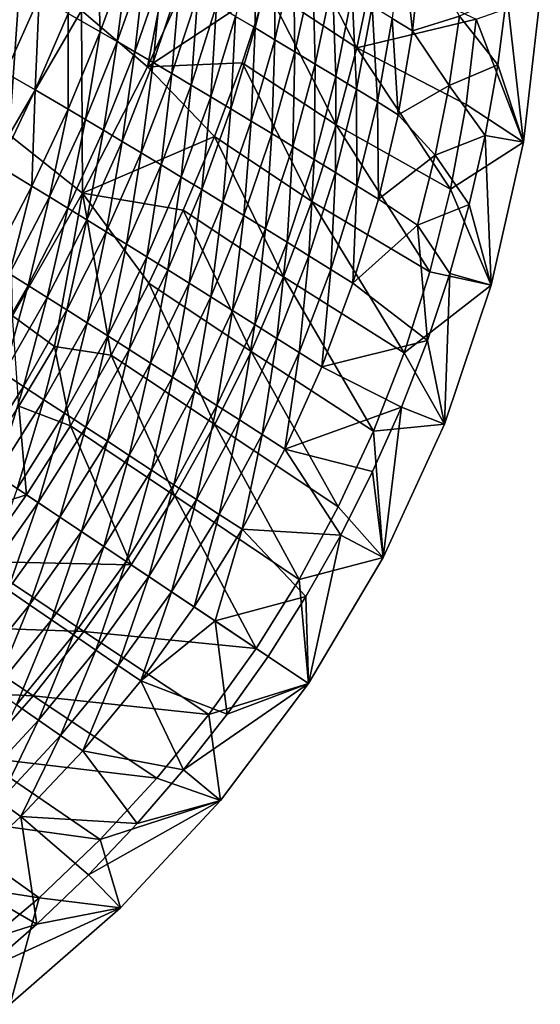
# Model space of a CAD drawing. Header units: metres. Extents: x -296 to -49, y -914 to -599.
# Tile 7 of 10: x -132 to -49, y -869 to -713. Entities that reach past the tile are written whole.
import ezdxf

# ---------------------------------------------------------------- set-up
doc = ezdxf.new("R2010")
doc.units = ezdxf.units.M

msp = doc.modelspace()

# ---------------------------------------------------------------- linework, layer by layer
at = {"layer": 'None'}
for points in [[(-111.705414, -720.41925, 33.598019), (-122.123795, -711.471863, 19.275747), (-106.860924, -695.630798, 23.846262)], [(-106.860924, -695.630798, 23.846262), (-102.338631, -699.789429, 30.10371), (-111.705414, -720.41925, 33.598019)], [(-78.538383, -717.411743, 41.923546), (-92.810265, -707.959412, 41.748531), (-89.412537, -696.226929, 38.398468)], [(-75.92849, -705.155212, 38.590614), (-78.538383, -717.411743, 41.923546), (-89.412537, -696.226929, 38.398468)], [(-119.169693, -714.847778, 58.877731), (-119.645515, -699.857361, 48.66264), (-124.243622, -711.947815, 53.497509)], [(-119.645515, -699.857361, 48.66264), (-119.169693, -714.847778, 58.877731), (-114.714676, -702.613953, 53.923374)], [(-102.338631, -699.789429, 30.10371), (-92.810265, -707.959412, 41.748531), (-111.705414, -720.41925, 33.598019)], [(-94.537605, -699.785156, 60.693699), (-97.723328, -712.423279, 66.483208), (-94.639069, -714.245911, 68.068542)], [(-94.537605, -699.785156, 60.693699), (-94.639069, -714.245911, 68.068542), (-91.566673, -701.523193, 62.306034)], [(-72.891479, -712.73291, 68.980713), (-69.702637, -714.696655, 69.584084), (-71.349213, -699.638367, 63.054485)], [(-69.702637, -714.696655, 69.584084), (-68.288307, -701.522522, 63.778385), (-71.349213, -699.638367, 63.054485)], [(-91.566673, -701.523193, 62.306034), (-94.639069, -714.245911, 68.068542), (-91.501175, -716.112061, 69.501335)], [(-91.501175, -716.112061, 69.501335), (-88.543823, -703.304504, 63.77803), (-91.566673, -701.523193, 62.306034)], [(-68.288307, -701.522522, 63.778385), (-69.702637, -714.696655, 69.584084), (-62.26067, -712.384338, 66.673462)], [(-143.547562, -712.336914, -2.131491), (-131.625198, -702.980225, 4.231885), (-144.231247, -722.561462, 4.178916)], [(-144.231247, -722.561462, 4.178916), (-131.625198, -702.980225, 4.231885), (-133.617737, -731.175232, 20.384518)], [(-131.625198, -702.980225, 4.231885), (-122.123795, -711.471863, 19.275747), (-133.617737, -731.175232, 20.384518)], [(-119.169693, -714.847778, 58.877731), (-116.47319, -716.406311, 61.362785), (-114.714676, -702.613953, 53.923374)], [(-116.47319, -716.406311, 61.362785), (-112.096275, -704.096802, 56.362614), (-114.714676, -702.613953, 53.923374)], [(-88.316895, -718.0177, 70.77961), (-88.543823, -703.304504, 63.77803), (-91.501175, -716.112061, 69.501335)], [(-88.543823, -703.304504, 63.77803), (-88.316895, -718.0177, 70.77961), (-85.475838, -705.125488, 65.107864)], [(-112.096275, -704.096802, 56.362614), (-116.47319, -716.406311, 61.362785), (-113.678749, -718.032532, 63.704636)], [(-113.678749, -718.032532, 63.704636), (-109.383919, -705.64502, 58.668541), (-112.096275, -704.096802, 56.362614)], [(-109.383919, -705.64502, 58.668541), (-113.678749, -718.032532, 63.704636), (-110.792984, -719.722656, 65.898834)], [(-106.583878, -707.25531, 60.837116), (-109.383919, -705.64502, 58.668541), (-110.792984, -719.722656, 65.898834)], [(-85.475838, -705.125488, 65.107864), (-88.316895, -718.0177, 70.77961), (-85.093559, -719.958862, 71.901772)], [(-85.475838, -705.125488, 65.107864), (-85.093559, -719.958862, 71.901772), (-82.369606, -706.982605, 66.294037)], [(-78.538383, -717.411743, 41.923546), (-75.92849, -705.155212, 38.590614), (-59.598442, -712.863831, 2.499999)], [(-134.154999, -721.33844, 51.447456), (-128.852371, -709.359192, 47.606144), (-132.952042, -707.105591, 41.25058)], [(-92.810265, -707.959412, 41.748531), (-96.702347, -719.741821, 44.755642), (-111.705414, -720.41925, 33.598019)], [(-106.583878, -707.25531, 60.837116), (-110.792984, -719.722656, 65.898834), (-107.822716, -721.472961, 67.941277)], [(-103.702629, -708.924255, 62.86462), (-106.583878, -707.25531, 60.837116), (-107.822716, -721.472961, 67.941277)], [(-81.776505, -729.613342, 44.885761), (-96.702347, -719.741821, 44.755642), (-92.810265, -707.959412, 41.748531)], [(-78.538383, -717.411743, 41.923546), (-81.776505, -729.613342, 44.885761), (-92.810265, -707.959412, 41.748531)], [(-82.369606, -706.982605, 66.294037), (-85.093559, -719.958862, 71.901772), (-81.838623, -721.931396, 72.866585)], [(-79.232094, -708.87207, 67.335388), (-82.369606, -706.982605, 66.294037), (-81.838623, -721.931396, 72.866585)], [(-129.453918, -724.05835, 57.493309), (-128.852371, -709.359192, 47.606144), (-134.154999, -721.33844, 51.447456)], [(-128.852371, -709.359192, 47.606144), (-129.453918, -724.05835, 57.493309), (-124.243622, -711.947815, 53.497509)], [(-103.702629, -708.924255, 62.86462), (-107.822716, -721.472961, 67.941277), (-104.774956, -723.279297, 69.828232)], [(-100.746841, -710.648132, 64.747665), (-103.702629, -708.924255, 62.86462), (-104.774956, -723.279297, 69.828232)], [(-79.232094, -708.87207, 67.335388), (-81.838623, -721.931396, 72.866585), (-78.559593, -723.93103, 73.67321)], [(-76.070351, -710.7901, 68.23111), (-79.232094, -708.87207, 67.335388), (-78.559593, -723.93103, 73.67321)], [(-62.26067, -712.384338, 66.673462), (-56.171097, -720.059631, 68.154602), (-54.726833, -708.917175, 63.034916)], [(-52.130859, -732.333618, 2.5), (-59.598442, -712.863831, 2.499999), (-49.445747, -709.261108, 2.5)], [(-54.726833, -708.917175, 63.034916), (-56.171097, -720.059631, 68.154602), (-52.130859, -732.333618, 2.5)], [(-49.445747, -709.261108, 2.5), (-54.726833, -708.917175, 63.034916), (-52.130859, -732.333618, 2.5)], [(-100.746841, -710.648132, 64.747665), (-104.774956, -723.279297, 69.828232), (-101.656906, -725.137695, 71.556351)], [(-100.746841, -710.648132, 64.747665), (-101.656906, -725.137695, 71.556351), (-97.723328, -712.423279, 66.483208)], [(-76.070351, -710.7901, 68.23111), (-78.559593, -723.93103, 73.67321), (-75.264061, -725.953674, 74.321205)], [(-72.891479, -712.73291, 68.980713), (-76.070351, -710.7901, 68.23111), (-75.264061, -725.953674, 74.321205)], [(-133.617737, -731.175232, 20.384518), (-122.123795, -711.471863, 19.275747), (-121.983635, -740.397827, 35.904621)], [(-124.243622, -711.947815, 53.497509), (-129.453918, -724.05835, 57.493309), (-124.27047, -727.101074, 62.99794)], [(-124.27047, -727.101074, 62.99794), (-119.169693, -714.847778, 58.877731), (-124.243622, -711.947815, 53.497509)], [(-122.123795, -711.471863, 19.275747), (-111.705414, -720.41925, 33.598019), (-121.983635, -740.397827, 35.904621)], [(-97.723328, -712.423279, 66.483208), (-101.656906, -725.137695, 71.556351), (-98.475922, -727.043884, 73.122665)], [(-97.723328, -712.423279, 66.483208), (-98.475922, -727.043884, 73.122665), (-94.639069, -714.245911, 68.068542)], [(-61.198792, -726.390625, 2.499999), (-78.538383, -717.411743, 41.923546), (-59.598442, -712.863831, 2.499999)], [(-75.264061, -725.953674, 74.321205), (-71.959648, -727.994934, 74.810493), (-72.891479, -712.73291, 68.980713)], [(-71.959648, -727.994934, 74.810493), (-69.702637, -714.696655, 69.584084), (-72.891479, -712.73291, 68.980713)], [(-69.702637, -714.696655, 69.584084), (-63.89378, -723.360352, 71.350105), (-62.26067, -712.384338, 66.673462)], [(-62.26067, -712.384338, 66.673462), (-63.89378, -723.360352, 71.350105), (-56.171097, -720.059631, 68.154602)], [(-52.130859, -732.333618, 2.5), (-61.198792, -726.390625, 2.499999), (-59.598442, -712.863831, 2.499999)], [(-94.639069, -714.245911, 68.068542), (-98.475922, -727.043884, 73.122665), (-95.239502, -728.99353, 74.524597)], [(-94.639069, -714.245911, 68.068542), (-95.239502, -728.99353, 74.524597), (-91.501175, -716.112061, 69.501335)], [(-124.27047, -727.101074, 62.99794), (-121.513298, -728.734558, 65.532639), (-119.169693, -714.847778, 58.877731)], [(-121.513298, -728.734558, 65.532639), (-116.47319, -716.406311, 61.362785), (-119.169693, -714.847778, 58.877731)], [(-69.702637, -714.696655, 69.584084), (-71.959648, -727.994934, 74.810493), (-63.89378, -723.360352, 71.350105)], [(-121.513298, -728.734558, 65.532639), (-118.654594, -730.437561, 67.915123), (-116.47319, -716.406311, 61.362785)], [(-116.47319, -716.406311, 61.362785), (-118.654594, -730.437561, 67.915123), (-113.678749, -718.032532, 63.704636)], [(-91.501175, -716.112061, 69.501335), (-95.239502, -728.99353, 74.524597), (-91.955299, -730.9823, 75.759972)], [(-91.955299, -730.9823, 75.759972), (-88.316895, -718.0177, 70.77961), (-91.501175, -716.112061, 69.501335)], [(-81.776505, -729.613342, 44.885761), (-78.538383, -717.411743, 41.923546), (-63.655926, -739.759949, 2.499999)], [(-78.538383, -717.411743, 41.923546), (-61.198792, -726.390625, 2.499999), (-63.655926, -739.759949, 2.499999)], [(-113.678749, -718.032532, 63.704636), (-118.654594, -730.437561, 67.915123), (-115.701233, -732.206116, 70.140503)], [(-110.792984, -719.722656, 65.898834), (-113.678749, -718.032532, 63.704636), (-115.701233, -732.206116, 70.140503)], [(-88.631065, -733.005615, 76.827049), (-88.316895, -718.0177, 70.77961), (-91.955299, -730.9823, 75.759972)], [(-88.316895, -718.0177, 70.77961), (-88.631065, -733.005615, 76.827049), (-85.093559, -719.958862, 71.901772)], [(-111.705414, -720.41925, 33.598019), (-101.078712, -731.44104, 47.357647), (-121.983635, -740.397827, 35.904621)], [(-110.792984, -719.722656, 65.898834), (-115.701233, -732.206116, 70.140503), (-112.660316, -734.03595, 72.204292)], [(-107.822716, -721.472961, 67.941277), (-110.792984, -719.722656, 65.898834), (-112.660316, -734.03595, 72.204292)], [(-111.705414, -720.41925, 33.598019), (-96.702347, -719.741821, 44.755642), (-101.078712, -731.44104, 47.357647)], [(-85.645195, -741.721191, 47.448795), (-101.078712, -731.44104, 47.357647), (-96.702347, -719.741821, 44.755642)], [(-81.776505, -729.613342, 44.885761), (-85.645195, -741.721191, 47.448795), (-96.702347, -719.741821, 44.755642)], [(-85.093559, -719.958862, 71.901772), (-88.631065, -733.005615, 76.827049), (-85.274651, -735.059021, 77.72448)], [(-81.838623, -721.931396, 72.866585), (-85.093559, -719.958862, 71.901772), (-85.274651, -735.059021, 77.72448)], [(-63.89378, -723.360352, 71.350105), (-58.18734, -731.301941, 72.837486), (-56.171097, -720.059631, 68.154602)], [(-52.130859, -732.333618, 2.5), (-56.171097, -720.059631, 68.154602), (-58.18734, -731.301941, 72.837486)], [(-135.260147, -736.12738, 60.577358), (-129.453918, -724.05835, 57.493309), (-134.154999, -721.33844, 51.447456)], [(-107.822716, -721.472961, 67.941277), (-112.660316, -734.03595, 72.204292), (-109.539162, -735.922791, 74.102379)], [(-104.774956, -723.279297, 69.828232), (-107.822716, -721.472961, 67.941277), (-109.539162, -735.922791, 74.102379)], [(-81.838623, -721.931396, 72.866585), (-85.274651, -735.059021, 77.72448), (-81.893997, -737.137817, 78.451347)], [(-78.559593, -723.93103, 73.67321), (-81.838623, -721.931396, 72.866585), (-81.893997, -737.137817, 78.451347)], [(-104.774956, -723.279297, 69.828232), (-109.539162, -735.922791, 74.102379), (-106.345276, -737.862061, 75.831055)], [(-104.774956, -723.279297, 69.828232), (-106.345276, -737.862061, 75.831055), (-101.656906, -725.137695, 71.556351)], [(-71.959648, -727.994934, 74.810493), (-66.100822, -734.409607, 75.599159), (-63.89378, -723.360352, 71.350105)], [(-63.89378, -723.360352, 71.350105), (-66.100822, -734.409607, 75.599159), (-58.18734, -731.301941, 72.837486)], [(-130.002792, -739.308594, 66.208252), (-129.453918, -724.05835, 57.493309), (-135.260147, -736.12738, 60.577358)], [(-129.453918, -724.05835, 57.493309), (-130.002792, -739.308594, 66.208252), (-124.27047, -727.101074, 62.99794)], [(-101.656906, -725.137695, 71.556351), (-106.345276, -737.862061, 75.831055), (-103.086327, -739.849182, 77.387062)], [(-101.656906, -725.137695, 71.556351), (-103.086327, -739.849182, 77.387062), (-98.475922, -727.043884, 73.122665)], [(-78.559593, -723.93103, 73.67321), (-81.893997, -737.137817, 78.451347), (-78.497093, -739.237488, 79.007164)], [(-75.264061, -725.953674, 74.321205), (-78.559593, -723.93103, 73.67321), (-78.497093, -739.237488, 79.007164)], [(-78.497093, -739.237488, 79.007164), (-75.091995, -741.35321, 79.391869), (-75.264061, -725.953674, 74.321205)], [(-75.091995, -741.35321, 79.391869), (-71.959648, -727.994934, 74.810493), (-75.264061, -725.953674, 74.321205)], [(-63.655926, -739.759949, 2.499999), (-61.198792, -726.390625, 2.499999), (-52.130859, -732.333618, 2.5)], [(-130.002792, -739.308594, 66.208252), (-127.203659, -741.01416, 68.795296), (-124.27047, -727.101074, 62.99794)], [(-127.203659, -741.01416, 68.795296), (-121.513298, -728.734558, 65.532639), (-124.27047, -727.101074, 62.99794)], [(-98.475922, -727.043884, 73.122665), (-103.086327, -739.849182, 77.387062), (-99.770157, -741.879517, 78.767548)], [(-98.475922, -727.043884, 73.122665), (-99.770157, -741.879517, 78.767548), (-95.239502, -728.99353, 74.524597)], [(-71.959648, -727.994934, 74.810493), (-75.091995, -741.35321, 79.391869), (-66.100822, -734.409607, 75.599159)], [(-121.513298, -728.734558, 65.532639), (-127.203659, -741.01416, 68.795296), (-124.299904, -742.790894, 71.222298)], [(-118.654594, -730.437561, 67.915123), (-121.513298, -728.734558, 65.532639), (-124.299904, -742.790894, 71.222298)], [(-95.239502, -728.99353, 74.524597), (-99.770157, -741.879517, 78.767548), (-96.404739, -743.948242, 79.9701)], [(-95.239502, -728.99353, 74.524597), (-96.404739, -743.948242, 79.9701), (-91.955299, -730.9823, 75.759972)], [(-85.645195, -741.721191, 47.448795), (-81.776505, -729.613342, 44.885761), (-66.946999, -752.891602, 2.499999)], [(-81.776505, -729.613342, 44.885761), (-63.655926, -739.759949, 2.499999), (-66.946999, -752.891602, 2.499999)], [(-133.617737, -731.175232, 20.384518), (-121.983635, -740.397827, 35.904621), (-133.048569, -759.855896, 37.084946)], [(-118.654594, -730.437561, 67.915123), (-124.299904, -742.790894, 71.222298), (-121.298599, -744.634338, 73.483932)], [(-101.078712, -731.44104, 47.357647), (-106.007118, -743.130859, 49.53833), (-121.983635, -740.397827, 35.904621)], [(-115.701233, -732.206116, 70.140503), (-118.654594, -730.437561, 67.915123), (-121.298599, -744.634338, 73.483932)], [(-90.143333, -753.693237, 49.586765), (-106.007118, -743.130859, 49.53833), (-101.078712, -731.44104, 47.357647)], [(-85.645195, -741.721191, 47.448795), (-90.143333, -753.693237, 49.586765), (-101.078712, -731.44104, 47.357647)], [(-91.955299, -730.9823, 75.759972), (-96.404739, -743.948242, 79.9701), (-92.998184, -746.050415, 80.992767)], [(-92.998184, -746.050415, 80.992767), (-88.631065, -733.005615, 76.827049), (-91.955299, -730.9823, 75.759972)], [(-66.100822, -734.409607, 75.599159), (-60.697216, -742.210938, 76.906067), (-58.18734, -731.301941, 72.837486)], [(-58.18734, -731.301941, 72.837486), (-60.697216, -742.210938, 76.906067), (-57.215958, -754.998352, 2.5)], [(-52.130859, -732.333618, 2.5), (-58.18734, -731.301941, 72.837486), (-57.215958, -754.998352, 2.5)], [(-115.701233, -732.206116, 70.140503), (-121.298599, -744.634338, 73.483932), (-118.207069, -746.539978, 75.575264)], [(-112.660316, -734.03595, 72.204292), (-115.701233, -732.206116, 70.140503), (-118.207069, -746.539978, 75.575264)], [(-88.631065, -733.005615, 76.827049), (-92.998184, -746.050415, 80.992767), (-89.558678, -748.181213, 81.83403)], [(-85.274651, -735.059021, 77.72448), (-88.631065, -733.005615, 76.827049), (-89.558678, -748.181213, 81.83403)], [(-57.215958, -754.998352, 2.5), (-63.655926, -739.759949, 2.499999), (-52.130859, -732.333618, 2.5)], [(-112.660316, -734.03595, 72.204292), (-118.207069, -746.539978, 75.575264), (-115.032867, -748.503113, 77.491791)], [(-109.539162, -735.922791, 74.102379), (-112.660316, -734.03595, 72.204292), (-115.032867, -748.503113, 77.491791)], [(-75.091995, -741.35321, 79.391869), (-68.900032, -745.493469, 79.383812), (-66.100822, -734.409607, 75.599159)], [(-66.100822, -734.409607, 75.599159), (-68.900032, -745.493469, 79.383812), (-60.697216, -742.210938, 76.906067)], [(-136.340546, -751.398438, 68.439178), (-130.002792, -739.308594, 66.208252), (-135.260147, -736.12738, 60.577358)], [(-109.539162, -735.922791, 74.102379), (-115.032867, -748.503113, 77.491791), (-111.78373, -750.518921, 79.229462)], [(-109.539162, -735.922791, 74.102379), (-111.78373, -750.518921, 79.229462), (-106.345276, -737.862061, 75.831055)], [(-85.274651, -735.059021, 77.72448), (-89.558678, -748.181213, 81.83403), (-86.094513, -750.33551, 82.492859)], [(-81.893997, -737.137817, 78.451347), (-85.274651, -735.059021, 77.72448), (-86.094513, -750.33551, 82.492859)], [(-81.893997, -737.137817, 78.451347), (-86.094513, -750.33551, 82.492859), (-82.614037, -752.508301, 82.968651)], [(-78.497093, -739.237488, 79.007164), (-81.893997, -737.137817, 78.451347), (-82.614037, -752.508301, 82.968651)], [(-136.340546, -751.398438, 68.439178), (-133.519058, -753.170959, 71.080254), (-130.002792, -739.308594, 66.208252)], [(-133.519058, -753.170959, 71.080254), (-127.203659, -741.01416, 68.795296), (-130.002792, -739.308594, 66.208252)], [(-106.345276, -737.862061, 75.831055), (-111.78373, -750.518921, 79.229462), (-108.467583, -752.58252, 80.784637)], [(-106.345276, -737.862061, 75.831055), (-108.467583, -752.58252, 80.784637), (-103.086327, -739.849182, 77.387062)], [(-82.614037, -752.508301, 82.968651), (-79.125641, -754.694519, 83.261292), (-78.497093, -739.237488, 79.007164)], [(-79.125641, -754.694519, 83.261292), (-75.091995, -741.35321, 79.391869), (-78.497093, -739.237488, 79.007164)], [(-121.983635, -740.397827, 35.904621), (-126.405609, -764.682312, 45.019623), (-133.048569, -759.855896, 37.084946)], [(-117.434456, -766.081055, 52.493973), (-126.405609, -764.682312, 45.019623), (-121.983635, -740.397827, 35.904621)], [(-121.983635, -740.397827, 35.904621), (-106.007118, -743.130859, 49.53833), (-111.457344, -754.682373, 51.254414)], [(-111.457344, -754.682373, 51.254414), (-117.434456, -766.081055, 52.493973), (-121.983635, -740.397827, 35.904621)], [(-103.086327, -739.849182, 77.387062), (-108.467583, -752.58252, 80.784637), (-105.092522, -754.688782, 82.154182)], [(-103.086327, -739.849182, 77.387062), (-105.092522, -754.688782, 82.154182), (-99.770157, -741.879517, 78.767548)], [(-57.215958, -754.998352, 2.5), (-66.946999, -752.891602, 2.499999), (-63.655926, -739.759949, 2.499999)], [(-127.203659, -741.01416, 68.795296), (-133.519058, -753.170959, 71.080254), (-130.590515, -755.015747, 73.554932)], [(-124.299904, -742.790894, 71.222298), (-127.203659, -741.01416, 68.795296), (-130.590515, -755.015747, 73.554932)], [(-99.770157, -741.879517, 78.767548), (-105.092522, -754.688782, 82.154182), (-101.666779, -756.832581, 83.335403)], [(-99.770157, -741.879517, 78.767548), (-101.666779, -756.832581, 83.335403), (-96.404739, -743.948242, 79.9701)], [(-90.143333, -753.693237, 49.586765), (-85.645195, -741.721191, 47.448795), (-71.039436, -765.709717, 2.499999)], [(-85.645195, -741.721191, 47.448795), (-66.946999, -752.891602, 2.499999), (-71.039436, -765.709717, 2.499999)], [(-75.091995, -741.35321, 79.391869), (-79.125641, -754.694519, 83.261292), (-68.900032, -745.493469, 79.383812)], [(-68.900032, -745.493469, 79.383812), (-63.785099, -753.158386, 80.50219), (-60.697216, -742.210938, 76.906067)], [(-57.215958, -754.998352, 2.5), (-60.697216, -742.210938, 76.906067), (-63.785099, -753.158386, 80.50219)], [(-124.299904, -742.790894, 71.222298), (-130.590515, -755.015747, 73.554932), (-127.562134, -756.928162, 75.85743)], [(-121.298599, -744.634338, 73.483932), (-124.299904, -742.790894, 71.222298), (-127.562134, -756.928162, 75.85743)], [(-95.265427, -765.484741, 51.277061), (-111.457344, -754.682373, 51.254414), (-106.007118, -743.130859, 49.53833)], [(-90.143333, -753.693237, 49.586765), (-95.265427, -765.484741, 51.277061), (-106.007118, -743.130859, 49.53833)], [(-96.404739, -743.948242, 79.9701), (-101.666779, -756.832581, 83.335403), (-98.198738, -759.008728, 84.32608)], [(-96.404739, -743.948242, 79.9701), (-98.198738, -759.008728, 84.32608), (-92.998184, -746.050415, 80.992767)], [(-121.298599, -744.634338, 73.483932), (-127.562134, -756.928162, 75.85743), (-124.441376, -758.90332, 77.982384)], [(-118.207069, -746.539978, 75.575264), (-121.298599, -744.634338, 73.483932), (-124.441376, -758.90332, 77.982384)], [(-79.125641, -754.694519, 83.261292), (-67.339684, -763.75354, 83.500328), (-68.900032, -745.493469, 79.383812)], [(-68.900032, -745.493469, 79.383812), (-67.339684, -763.75354, 83.500328), (-63.785099, -753.158386, 80.50219)], [(-118.207069, -746.539978, 75.575264), (-124.441376, -758.90332, 77.982384), (-121.235954, -760.936279, 79.924873)], [(-115.032867, -748.503113, 77.491791), (-118.207069, -746.539978, 75.575264), (-121.235954, -760.936279, 79.924873)], [(-92.998184, -746.050415, 80.992767), (-98.198738, -759.008728, 84.32608), (-94.696854, -761.211792, 85.124489)], [(-89.558678, -748.181213, 81.83403), (-92.998184, -746.050415, 80.992767), (-94.696854, -761.211792, 85.124489)], [(-121.235954, -760.936279, 79.924873), (-117.953773, -763.021973, 81.68045), (-115.032867, -748.503113, 77.491791)], [(-115.032867, -748.503113, 77.491791), (-117.953773, -763.021973, 81.68045), (-111.78373, -750.518921, 79.229462)], [(-89.558678, -748.181213, 81.83403), (-94.696854, -761.211792, 85.124489), (-91.169693, -763.436523, 85.729393)], [(-86.094513, -750.33551, 82.492859), (-89.558678, -748.181213, 81.83403), (-91.169693, -763.436523, 85.729393)], [(-111.78373, -750.518921, 79.229462), (-117.953773, -763.021973, 81.68045), (-114.602928, -765.155151, 83.245117)], [(-111.78373, -750.518921, 79.229462), (-114.602928, -765.155151, 83.245117), (-108.467583, -752.58252, 80.784637)], [(-86.094513, -750.33551, 82.492859), (-91.169693, -763.436523, 85.729393), (-87.625877, -765.67749, 86.140045)], [(-82.614037, -752.508301, 82.968651), (-86.094513, -750.33551, 82.492859), (-87.625877, -765.67749, 86.140045)], [(-130.590515, -755.015747, 73.554932), (-133.519058, -753.170959, 71.080254), (-137.488113, -767.031128, 74.882721)], [(-108.467583, -752.58252, 80.784637), (-114.602928, -765.155151, 83.245117), (-111.191696, -767.330444, 84.615379)], [(-108.467583, -752.58252, 80.784637), (-111.191696, -767.330444, 84.615379), (-105.092522, -754.688782, 82.154182)], [(-87.625877, -765.67749, 86.140045), (-84.074089, -767.92926, 86.356186), (-82.614037, -752.508301, 82.968651)], [(-84.074089, -767.92926, 86.356186), (-79.125641, -754.694519, 83.261292), (-82.614037, -752.508301, 82.968651)], [(-71.039436, -765.709717, 2.499999), (-66.946999, -752.891602, 2.499999), (-57.215958, -754.998352, 2.5)], [(-63.785099, -753.158386, 80.50219), (-67.339684, -763.75354, 83.500328), (-64.645172, -777.00647, 2.5)], [(-57.215958, -754.998352, 2.5), (-63.785099, -753.158386, 80.50219), (-64.645172, -777.00647, 2.5)], [(-101.001022, -777.049072, 52.501076), (-117.434456, -766.081055, 52.493973), (-111.457344, -754.682373, 51.254414)], [(-95.265427, -765.484741, 51.277061), (-101.001022, -777.049072, 52.501076), (-111.457344, -754.682373, 51.254414)], [(-105.092522, -754.688782, 82.154182), (-111.191696, -767.330444, 84.615379), (-107.728508, -769.54248, 85.788223)], [(-105.092522, -754.688782, 82.154182), (-107.728508, -769.54248, 85.788223), (-101.666779, -756.832581, 83.335403)], [(-95.265427, -765.484741, 51.277061), (-90.143333, -753.693237, 49.586765), (-75.891808, -778.143738, 2.499999)], [(-90.143333, -753.693237, 49.586765), (-71.039436, -765.709717, 2.499999), (-75.891808, -778.143738, 2.499999)], [(-79.125641, -754.694519, 83.261292), (-84.074089, -767.92926, 86.356186), (-67.339684, -763.75354, 83.500328)], [(-64.645172, -777.00647, 2.5), (-71.039436, -765.709717, 2.499999), (-57.215958, -754.998352, 2.5)], [(-130.590515, -755.015747, 73.554932), (-137.488113, -767.031128, 74.882721), (-134.454193, -769.003662, 77.22625)], [(-127.562134, -756.928162, 75.85743), (-130.590515, -755.015747, 73.554932), (-134.454193, -769.003662, 77.22625)], [(-127.562134, -756.928162, 75.85743), (-134.454193, -769.003662, 77.22625), (-131.326431, -771.039307, 79.386917)], [(-124.441376, -758.90332, 77.982384), (-127.562134, -756.928162, 75.85743), (-131.326431, -771.039307, 79.386917)], [(-101.666779, -756.832581, 83.335403), (-107.728508, -769.54248, 85.788223), (-104.221901, -771.785645, 86.761131)], [(-101.666779, -756.832581, 83.335403), (-104.221901, -771.785645, 86.761131), (-98.198738, -759.008728, 84.32608)], [(-124.441376, -758.90332, 77.982384), (-131.326431, -771.039307, 79.386917), (-128.11264, -773.132874, 81.359421)], [(-121.235954, -760.936279, 79.924873), (-124.441376, -758.90332, 77.982384), (-128.11264, -773.132874, 81.359421)], [(-98.198738, -759.008728, 84.32608), (-104.221901, -771.785645, 86.761131), (-100.680557, -774.054382, 87.532097)], [(-94.696854, -761.211792, 85.124489), (-98.198738, -759.008728, 84.32608), (-100.680557, -774.054382, 87.532097)], [(-126.405609, -764.682312, 45.019623), (-132.085831, -774.151306, 45.364941), (-133.048569, -759.855896, 37.084946)], [(-124.820786, -775.279053, 83.138924), (-121.235954, -760.936279, 79.924873), (-128.11264, -773.132874, 81.359421)], [(-117.953773, -763.021973, 81.68045), (-121.235954, -760.936279, 79.924873), (-124.820786, -775.279053, 83.138924)], [(-94.696854, -761.211792, 85.124489), (-100.680557, -774.054382, 87.532097), (-97.113213, -776.343018, 88.099625)], [(-91.169693, -763.436523, 85.729393), (-94.696854, -761.211792, 85.124489), (-97.113213, -776.343018, 88.099625)], [(-121.459091, -777.472412, 84.721085), (-117.953773, -763.021973, 81.68045), (-124.820786, -775.279053, 83.138924)], [(-117.953773, -763.021973, 81.68045), (-121.459091, -777.472412, 84.721085), (-114.602928, -765.155151, 83.245117)], [(-91.169693, -763.436523, 85.729393), (-97.113213, -776.343018, 88.099625), (-93.528702, -778.645813, 88.462738)], [(-87.625877, -765.67749, 86.140045), (-91.169693, -763.436523, 85.729393), (-93.528702, -778.645813, 88.462738)], [(-84.074089, -767.92926, 86.356186), (-71.448196, -774.297974, 85.998833), (-67.339684, -763.75354, 83.500328)], [(-64.645172, -777.00647, 2.5), (-67.339684, -763.75354, 83.500328), (-71.448196, -774.297974, 85.998833)], [(-123.90361, -777.248718, 53.243011), (-132.085831, -774.151306, 45.364941), (-126.405609, -764.682312, 45.019623)], [(-117.434456, -766.081055, 52.493973), (-123.90361, -777.248718, 53.243011), (-126.405609, -764.682312, 45.019623)], [(-114.602928, -765.155151, 83.245117), (-121.459091, -777.472412, 84.721085), (-118.035919, -779.707458, 86.102036)], [(-114.602928, -765.155151, 83.245117), (-118.035919, -779.707458, 86.102036), (-111.191696, -767.330444, 84.615379)], [(-101.001022, -777.049072, 52.501076), (-95.265427, -765.484741, 51.277061), (-81.454971, -790.130188, 2.499999)], [(-95.265427, -765.484741, 51.277061), (-75.891808, -778.143738, 2.499999), (-81.454971, -790.130188, 2.499999)], [(-93.528702, -778.645813, 88.462738), (-89.935875, -780.957031, 88.620979), (-87.625877, -765.67749, 86.140045)], [(-89.935875, -780.957031, 88.620979), (-84.074089, -767.92926, 86.356186), (-87.625877, -765.67749, 86.140045)], [(-75.891808, -778.143738, 2.499999), (-71.039436, -765.709717, 2.499999), (-64.645172, -777.00647, 2.5)], [(-107.334282, -788.339172, 53.2449), (-123.90361, -777.248718, 53.243011), (-117.434456, -766.081055, 52.493973)], [(-111.191696, -767.330444, 84.615379), (-118.035919, -779.707458, 86.102036), (-114.559792, -781.978516, 87.27845)], [(-101.001022, -777.049072, 52.501076), (-107.334282, -788.339172, 53.2449), (-117.434456, -766.081055, 52.493973)], [(-111.191696, -767.330444, 84.615379), (-114.559792, -781.978516, 87.27845), (-107.728508, -769.54248, 85.788223)], [(-134.454193, -769.003662, 77.22625), (-138.81163, -782.864868, 79.87896), (-131.326431, -771.039307, 79.386917)], [(-84.074089, -767.92926, 86.356186), (-89.935875, -780.957031, 88.620979), (-71.448196, -774.297974, 85.998833)], [(-107.728508, -769.54248, 85.788223), (-114.559792, -781.978516, 87.27845), (-111.039383, -784.279785, 88.247482)], [(-107.728508, -769.54248, 85.788223), (-111.039383, -784.279785, 88.247482), (-104.221901, -771.785645, 86.761131)], [(-138.81163, -782.864868, 79.87896), (-135.612289, -785.006042, 81.862976), (-131.326431, -771.039307, 79.386917)], [(-131.326431, -771.039307, 79.386917), (-135.612289, -785.006042, 81.862976), (-128.11264, -773.132874, 81.359421)], [(-104.221901, -771.785645, 86.761131), (-111.039383, -784.279785, 88.247482), (-107.483459, -786.605591, 89.006821)], [(-100.680557, -774.054382, 87.532097), (-104.221901, -771.785645, 86.761131), (-107.483459, -786.605591, 89.006821)], [(-135.612289, -785.006042, 81.862976), (-132.334396, -787.199829, 83.651688), (-128.11264, -773.132874, 81.359421)], [(-128.11264, -773.132874, 81.359421), (-132.334396, -787.199829, 83.651688), (-124.820786, -775.279053, 83.138924)], [(-130.864578, -788.183472, 53.499882), (-137.969849, -783.428223, 45.401627), (-132.085831, -774.151306, 45.364941)], [(-123.90361, -777.248718, 53.243011), (-130.864578, -788.183472, 53.499882), (-132.085831, -774.151306, 45.364941)], [(-100.680557, -774.054382, 87.532097), (-107.483459, -786.605591, 89.006821), (-103.900887, -788.949951, 89.554688)], [(-97.113213, -776.343018, 88.099625), (-100.680557, -774.054382, 87.532097), (-103.900887, -788.949951, 89.554688)], [(-89.935875, -780.957031, 88.620979), (-76.007378, -784.535156, 87.940536), (-71.448196, -774.297974, 85.998833)], [(-71.448196, -774.297974, 85.998833), (-76.007378, -784.535156, 87.940536), (-74.336868, -798.116211, 2.5)], [(-64.645172, -777.00647, 2.5), (-71.448196, -774.297974, 85.998833), (-74.336868, -798.116211, 2.5)], [(-132.334396, -787.199829, 83.651688), (-128.98616, -789.440674, 85.240616), (-124.820786, -775.279053, 83.138924)], [(-124.820786, -775.279053, 83.138924), (-128.98616, -789.440674, 85.240616), (-121.459091, -777.472412, 84.721085)], [(-97.113213, -776.343018, 88.099625), (-103.900887, -788.949951, 89.554688), (-100.300583, -791.306946, 89.889839)], [(-93.528702, -778.645813, 88.462738), (-97.113213, -776.343018, 88.099625), (-100.300583, -791.306946, 89.889839)], [(-114.24334, -799.307434, 53.499901), (-130.864578, -788.183472, 53.499882), (-123.90361, -777.248718, 53.243011)], [(-128.98616, -789.440674, 85.240616), (-125.575989, -791.722961, 86.625763), (-121.459091, -777.472412, 84.721085)], [(-121.459091, -777.472412, 84.721085), (-125.575989, -791.722961, 86.625763), (-118.035919, -779.707458, 86.102036)], [(-107.334282, -788.339172, 53.2449), (-114.24334, -799.307434, 53.499901), (-123.90361, -777.248718, 53.243011)], [(-107.334282, -788.339172, 53.2449), (-101.001022, -777.049072, 52.501076), (-87.673363, -801.613098, 2.499999)], [(-101.001022, -777.049072, 52.501076), (-81.454971, -790.130188, 2.499999), (-87.673363, -801.613098, 2.499999)], [(-74.336868, -798.116211, 2.5), (-81.454971, -790.130188, 2.499999), (-75.891808, -778.143738, 2.499999)], [(-74.336868, -798.116211, 2.5), (-75.891808, -778.143738, 2.499999), (-64.645172, -777.00647, 2.5)], [(-125.575989, -791.722961, 86.625763), (-122.112442, -794.040955, 87.803658), (-118.035919, -779.707458, 86.102036)], [(-118.035919, -779.707458, 86.102036), (-122.112442, -794.040955, 87.803658), (-114.559792, -781.978516, 87.27845)], [(-100.300583, -791.306946, 89.889839), (-96.691536, -793.670654, 90.011551), (-93.528702, -778.645813, 88.462738)], [(-96.691536, -793.670654, 90.011551), (-89.935875, -780.957031, 88.620979), (-93.528702, -778.645813, 88.462738)], [(-89.935875, -780.957031, 88.620979), (-96.691536, -793.670654, 90.011551), (-81.070801, -794.585693, 89.349136)], [(-76.007378, -784.535156, 87.940536), (-89.935875, -780.957031, 88.620979), (-81.070801, -794.585693, 89.349136)], [(-122.112442, -794.040955, 87.803658), (-118.604218, -796.388855, 88.771339), (-114.559792, -781.978516, 87.27845)], [(-114.559792, -781.978516, 87.27845), (-118.604218, -796.388855, 88.771339), (-111.039383, -784.279785, 88.247482)], [(-144.302292, -792.405029, 45.364941), (-137.969849, -783.428223, 45.401627), (-130.864578, -788.183472, 53.499882)], [(-118.604218, -796.388855, 88.771339), (-115.060112, -798.760803, 89.52639), (-111.039383, -784.279785, 88.247482)], [(-111.039383, -784.279785, 88.247482), (-115.060112, -798.760803, 89.52639), (-107.483459, -786.605591, 89.006821)], [(-74.336868, -798.116211, 2.5), (-76.007378, -784.535156, 87.940536), (-81.070801, -794.585693, 89.349136)], [(-128.98616, -789.440674, 85.240616), (-132.334396, -787.199829, 83.651688), (-137.180099, -800.962585, 84.721085)], [(-115.060112, -798.760803, 89.52639), (-111.489037, -801.150757, 90.066902), (-107.483459, -786.605591, 89.006821)], [(-107.483459, -786.605591, 89.006821), (-111.489037, -801.150757, 90.066902), (-103.900887, -788.949951, 89.554688)], [(-130.864578, -788.183472, 53.499882), (-138.31897, -798.788025, 53.243011), (-144.302292, -792.405029, 45.364941)], [(-138.31897, -798.788025, 53.243011), (-130.864578, -788.183472, 53.499882), (-114.24334, -799.307434, 53.499901)], [(-114.24334, -799.307434, 53.499901), (-107.334282, -788.339172, 53.2449), (-94.479424, -812.534607, 2.499999)], [(-111.489037, -801.150757, 90.066902), (-107.89994, -803.552795, 90.391525), (-103.900887, -788.949951, 89.554688)], [(-103.900887, -788.949951, 89.554688), (-107.89994, -803.552795, 90.391525), (-100.300583, -791.306946, 89.889839)], [(-107.334282, -788.339172, 53.2449), (-87.673363, -801.613098, 2.499999), (-94.479424, -812.534607, 2.499999)], [(-128.98616, -789.440674, 85.240616), (-137.180099, -800.962585, 84.721085), (-133.80864, -803.274902, 86.102036)], [(-125.575989, -791.722961, 86.625763), (-128.98616, -789.440674, 85.240616), (-133.80864, -803.274902, 86.102036)], [(-87.673363, -801.613098, 2.499999), (-81.454971, -790.130188, 2.499999), (-74.336868, -798.116211, 2.5)], [(-125.575989, -791.722961, 86.625763), (-133.80864, -803.274902, 86.102036), (-130.383713, -805.622437, 87.27845)], [(-122.112442, -794.040955, 87.803658), (-125.575989, -791.722961, 86.625763), (-130.383713, -805.622437, 87.27845)], [(-107.89994, -803.552795, 90.391525), (-104.301842, -805.960815, 90.499451), (-100.300583, -791.306946, 89.889839)], [(-100.300583, -791.306946, 89.889839), (-104.301842, -805.960815, 90.499451), (-96.691536, -793.670654, 90.011551)], [(-96.691536, -793.670654, 90.011551), (-104.301842, -805.960815, 90.499451), (-100.977615, -808.185608, 90.499451)], [(-96.691536, -793.670654, 90.011551), (-100.977615, -808.185608, 90.499451), (-86.591255, -804.334473, 90.200012)], [(-81.070801, -794.585693, 89.349136), (-96.691536, -793.670654, 90.011551), (-86.591255, -804.334473, 90.200012)], [(-122.112442, -794.040955, 87.803658), (-130.383713, -805.622437, 87.27845), (-126.913918, -807.99939, 88.247482)], [(-118.604218, -796.388855, 88.771339), (-122.112442, -794.040955, 87.803658), (-126.913918, -807.99939, 88.247482)], [(-81.070801, -794.585693, 89.349136), (-86.591255, -804.334473, 90.200012), (-86.180145, -818.088928, 2.5)], [(-74.336868, -798.116211, 2.5), (-81.070801, -794.585693, 89.349136), (-86.180145, -818.088928, 2.5)], [(-118.604218, -796.388855, 88.771339), (-126.913918, -807.99939, 88.247482), (-123.407974, -810.399841, 89.006821)], [(-115.060112, -798.760803, 89.52639), (-118.604218, -796.388855, 88.771339), (-123.407974, -810.399841, 89.006821)], [(-86.180145, -818.088928, 2.5), (-87.673363, -801.613098, 2.499999), (-74.336868, -798.116211, 2.5)], [(-146.176208, -809.026733, 52.493973), (-138.31897, -798.788025, 53.243011), (-121.748482, -809.876709, 53.2449)], [(-121.748482, -809.876709, 53.2449), (-138.31897, -798.788025, 53.243011), (-114.24334, -799.307434, 53.499901)], [(-115.060112, -798.760803, 89.52639), (-123.407974, -810.399841, 89.006821), (-119.874695, -812.81781, 89.554688)], [(-114.24334, -799.307434, 53.499901), (-94.479424, -812.534607, 2.499999), (-121.748482, -809.876709, 53.2449)], [(-111.489037, -801.150757, 90.066902), (-115.060112, -798.760803, 89.52639), (-119.874695, -812.81781, 89.554688)], [(-111.489037, -801.150757, 90.066902), (-119.874695, -812.81781, 89.554688), (-116.322952, -815.247375, 89.889839)], [(-107.89994, -803.552795, 90.391525), (-111.489037, -801.150757, 90.066902), (-116.322952, -815.247375, 89.889839)], [(-94.479424, -812.534607, 2.499999), (-87.673363, -801.613098, 2.499999), (-86.180145, -818.088928, 2.5)], [(-130.383713, -805.622437, 87.27845), (-133.80864, -803.274902, 86.102036), (-139.275391, -816.679504, 85.788223)], [(-116.322952, -815.247375, 89.889839), (-112.761665, -817.682495, 90.011551), (-107.89994, -803.552795, 90.391525)], [(-112.761665, -817.682495, 90.011551), (-104.301842, -805.960815, 90.499451), (-107.89994, -803.552795, 90.391525)], [(-86.591255, -804.334473, 90.200012), (-100.977615, -808.185608, 90.499451), (-92.578415, -813.806824, 90.499458)], [(-86.180145, -818.088928, 2.5), (-86.591255, -804.334473, 90.200012), (-92.578415, -813.806824, 90.499458)], [(-130.383713, -805.622437, 87.27845), (-139.275391, -816.679504, 85.788223), (-135.864609, -819.065857, 86.761131)], [(-126.913918, -807.99939, 88.247482), (-130.383713, -805.622437, 87.27845), (-135.864609, -819.065857, 86.761131)], [(-112.761665, -817.682495, 90.011551), (-100.977615, -808.185608, 90.499451), (-104.301842, -805.960815, 90.499451)], [(-126.913918, -807.99939, 88.247482), (-135.864609, -819.065857, 86.761131), (-132.416946, -821.474609, 87.532097)], [(-123.407974, -810.399841, 89.006821), (-126.913918, -807.99939, 88.247482), (-132.416946, -821.474609, 87.532097)], [(-154.434647, -818.898621, 51.254414), (-146.176208, -809.026733, 52.493973), (-129.770676, -820.036438, 52.501076)], [(-129.770676, -820.036438, 52.501076), (-146.176208, -809.026733, 52.493973), (-121.748482, -809.876709, 53.2449)], [(-99.052254, -822.953552, 90.200012), (-100.977615, -808.185608, 90.499451), (-112.761665, -817.682495, 90.011551)], [(-99.052254, -822.953552, 90.200012), (-92.578415, -813.806824, 90.499458), (-100.977615, -808.185608, 90.499451)], [(-123.407974, -810.399841, 89.006821), (-132.416946, -821.474609, 87.532097), (-128.940979, -823.89978, 88.099625)], [(-121.748482, -809.876709, 53.2449), (-101.980606, -822.990845, 2.499999), (-129.770676, -820.036438, 52.501076)], [(-119.874695, -812.81781, 89.554688), (-123.407974, -810.399841, 89.006821), (-128.940979, -823.89978, 88.099625)], [(-94.479424, -812.534607, 2.499999), (-101.980606, -822.990845, 2.499999), (-121.748482, -809.876709, 53.2449)], [(-101.980606, -822.990845, 2.499999), (-94.479424, -812.534607, 2.499999), (-86.180145, -818.088928, 2.5)], [(-119.874695, -812.81781, 89.554688), (-128.940979, -823.89978, 88.099625), (-125.445374, -826.335388, 88.462738)], [(-116.322952, -815.247375, 89.889839), (-119.874695, -812.81781, 89.554688), (-125.445374, -826.335388, 88.462738)], [(-86.180145, -818.088928, 2.5), (-92.578415, -813.806824, 90.499458), (-99.052254, -822.953552, 90.200012)], [(-125.445374, -826.335388, 88.462738), (-121.938789, -828.775513, 88.620979), (-116.322952, -815.247375, 89.889839)], [(-121.938789, -828.775513, 88.620979), (-112.761665, -817.682495, 90.011551), (-116.322952, -815.247375, 89.889839)], [(-138.274368, -829.74823, 51.277061), (-154.434647, -818.898621, 51.254414), (-129.770676, -820.036438, 52.501076)], [(-105.959526, -831.77417, 89.349136), (-112.761665, -817.682495, 90.011551), (-121.938789, -828.775513, 88.620979)], [(-105.959526, -831.77417, 89.349136), (-99.052254, -822.953552, 90.200012), (-112.761665, -817.682495, 90.011551)], [(-100.128059, -836.653137, 2.5), (-86.180145, -818.088928, 2.5), (-105.959526, -831.77417, 89.349136)], [(-105.959526, -831.77417, 89.349136), (-86.180145, -818.088928, 2.5), (-99.052254, -822.953552, 90.200012)], [(-86.180145, -818.088928, 2.5), (-100.128059, -836.653137, 2.5), (-101.980606, -822.990845, 2.499999)], [(-129.770676, -820.036438, 52.501076), (-110.224907, -833.11792, 2.499999), (-138.274368, -829.74823, 51.277061)], [(-101.980606, -822.990845, 2.499999), (-110.224907, -833.11792, 2.499999), (-129.770676, -820.036438, 52.501076)], [(-128.940979, -823.89978, 88.099625), (-132.416946, -821.474609, 87.532097), (-138.606079, -834.315552, 85.729393)], [(-100.128059, -836.653137, 2.5), (-110.224907, -833.11792, 2.499999), (-101.980606, -822.990845, 2.499999)], [(-128.940979, -823.89978, 88.099625), (-138.606079, -834.315552, 85.729393), (-135.183151, -836.737122, 86.140045)], [(-125.445374, -826.335388, 88.462738), (-128.940979, -823.89978, 88.099625), (-135.183151, -836.737122, 86.140045)], [(-135.183151, -836.737122, 86.140045), (-131.747223, -839.161987, 86.356186), (-125.445374, -826.335388, 88.462738)], [(-131.747223, -839.161987, 86.356186), (-121.938789, -828.775513, 88.620979), (-125.445374, -826.335388, 88.462738)], [(-138.274368, -829.74823, 51.277061), (-119.184502, -842.831238, 2.499999), (-147.221924, -838.979492, 49.586765)], [(-110.224907, -833.11792, 2.499999), (-119.184502, -842.831238, 2.499999), (-138.274368, -829.74823, 51.277061)], [(-113.320007, -840.287354, 87.940536), (-121.938789, -828.775513, 88.620979), (-131.747223, -839.161987, 86.356186)], [(-113.320007, -840.287354, 87.940536), (-105.959526, -831.77417, 89.349136), (-121.938789, -828.775513, 88.620979)], [(-113.320007, -840.287354, 87.940536), (-100.128059, -836.653137, 2.5), (-105.959526, -831.77417, 89.349136)], [(-110.224907, -833.11792, 2.499999), (-100.128059, -836.653137, 2.5), (-119.184502, -842.831238, 2.499999)], [(-142.095184, -848.78302, 83.261292), (-131.747223, -839.161987, 86.356186), (-135.183151, -836.737122, 86.140045)], [(-115.947456, -853.661865, 2.5), (-100.128059, -836.653137, 2.5), (-121.045372, -848.405579, 85.998833)], [(-100.128059, -836.653137, 2.5), (-113.320007, -840.287354, 87.940536), (-121.045372, -848.405579, 85.998833)], [(-100.128059, -836.653137, 2.5), (-115.947456, -853.661865, 2.5), (-119.184502, -842.831238, 2.499999)], [(-147.221924, -838.979492, 49.586765), (-128.828918, -852.058167, 2.499999), (-156.574326, -847.70282, 47.448795)], [(-119.184502, -842.831238, 2.499999), (-128.828918, -852.058167, 2.499999), (-147.221924, -838.979492, 49.586765)], [(-131.747223, -839.161987, 86.356186), (-142.095184, -848.78302, 83.261292), (-129.226593, -856.224304, 83.500328)], [(-121.045372, -848.405579, 85.998833), (-131.747223, -839.161987, 86.356186), (-129.226593, -856.224304, 83.500328)], [(-121.045372, -848.405579, 85.998833), (-113.320007, -840.287354, 87.940536), (-131.747223, -839.161987, 86.356186)], [(-119.184502, -842.831238, 2.499999), (-115.947456, -853.661865, 2.5), (-128.828918, -852.058167, 2.499999)], [(-128.828918, -852.058167, 2.499999), (-139.118118, -860.729004, 2.499999), (-156.574326, -847.70282, 47.448795)], [(-115.947456, -853.661865, 2.5), (-121.045372, -848.405579, 85.998833), (-129.226593, -856.224304, 83.500328)], [(-129.226593, -856.224304, 83.500328), (-142.095184, -848.78302, 83.261292), (-146.702042, -861.744507, 79.383812)], [(-128.828918, -852.058167, 2.499999), (-133.460052, -868.92157, 2.5), (-139.118118, -860.729004, 2.499999)], [(-115.947456, -853.661865, 2.5), (-133.460052, -868.92157, 2.5), (-128.828918, -852.058167, 2.499999)], [(-133.460052, -868.92157, 2.5), (-115.947456, -853.661865, 2.5), (-137.665894, -863.550354, 80.50219)], [(-137.665894, -863.550354, 80.50219), (-115.947456, -853.661865, 2.5), (-129.226593, -856.224304, 83.500328)], [(-146.702042, -861.744507, 79.383812), (-137.665894, -863.550354, 80.50219), (-129.226593, -856.224304, 83.500328)]]:
    msp.add_3dface(points, dxfattribs=at)

doc.saveas('drawing.dxf')
